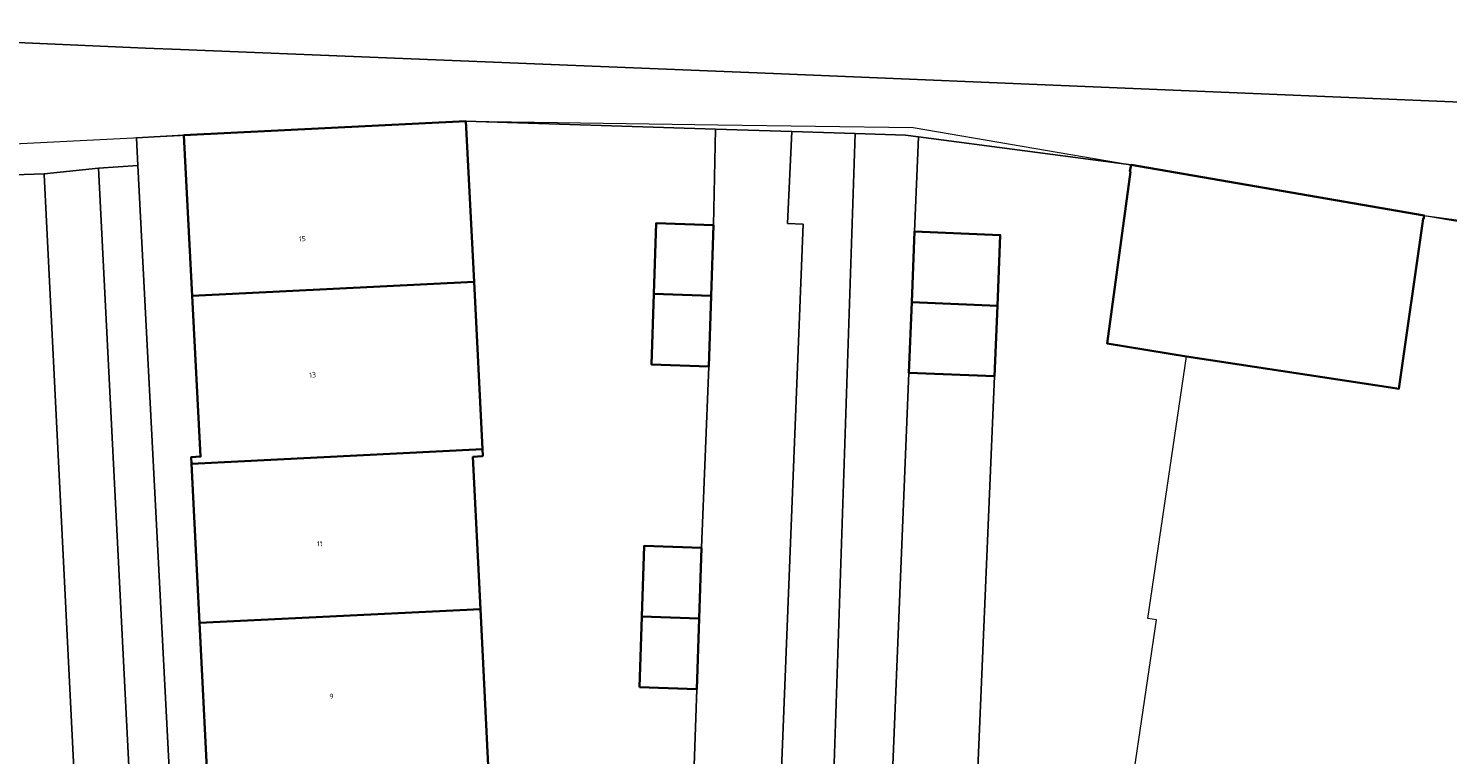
# Model space of a CAD drawing. Header units: metres. Extents: x 237319 to 238937, y 510065 to 511489.
# Tile 157 of 176: x 238545 to 238596, y 510708 to 510734. Entities that reach past the tile are written whole.
import ezdxf
from ezdxf.enums import TextEntityAlignment as Align

# ---------------------------------------------------------------- set-up
doc = ezdxf.new("R2010")
doc.units = ezdxf.units.M
for name, color, linetype, lineweight in [('B-WE-FV-GELEIDING_WILDRASTER-G', 252, 'Continuous', 18), ('B-WE-KG-GRENS_PERCEEL-GV', 252, 'Continuous', 18), ('B-WE-OG-BEBOUWING-GV', 252, 'Continuous', 35), ('B-WE-OG-BEBOUWING-T18', 252, 'Continuous', 18), ('B-WE-OG-TERREIN_ERF-GV', 252, 'Continuous', 18), ('B-WE-VH-GESLOTENVERHARDING-GV', 252, 'Continuous', 18), ('B-WE-VH-GESLOTENVERHARDING_ASFALT-GV', 252, 'Continuous', 18), ('B-WE-VH-OPENVERHARDING-GV', 252, 'Continuous', 18)]:
    doc.layers.add(name, color=color, linetype=linetype, lineweight=lineweight)
doc.styles.add('NLCS-ISO-M100-T18', font='NLCS-ISO.ttf', dxfattribs={"height": 0.18})

# ---------------------------------------------------------------- blocks, each defined once
blk = doc.blocks.new('brk-2025')
at = {"layer": 'B-WE-KG-GRENS_PERCEEL-GV', "flags": 128}
blk.add_lwpolyline([(238538.027, 510729.538), (238549.344, 510730.102), (238556.414, 510730.454), (238560.881, 510730.677), (238569.799, 510730.554), (238576.724, 510730.459), (238584.441, 510729.128), (238586.462, 510728.779), (238596.478, 510727.052), (238604.232, 510725.715), (238604.518, 510727.716), (238608.379, 510727.42), (238608.423, 510727.724), (238616.612, 510726.516), (238632.693, 510724.747), (238642.162, 510723.236), (238653.69, 510721.373), (238654.458, 510720.131), (238657.721, 510719.45), (238647.359, 510670.384)], dxfattribs=at)
blk = doc.blocks.new('bgt-2025')
at = {"layer": 'B-WE-OG-BEBOUWING-GV', "flags": 128}
for points in [[(238550.9, 510729.951), (238551.187, 510724.49), (238561.169, 510724.991), (238560.881, 510730.677), (238550.888, 510730.179)], [(238593.63, 510721.249), (238593.931, 510721.206), (238594.787, 510727.222), (238594.787, 510727.225), (238594.809, 510727.228), (238594.828, 510727.337), (238584.441, 510729.128), (238584.4, 510728.891), (238584.42, 510728.888), (238583.595, 510722.806), (238586.4, 510722.347)], [(238567.537, 510724.563), (238569.569, 510724.495), (238569.652, 510726.993), (238567.618, 510727.061)], [(238576.674, 510724.268), (238579.705, 510724.144), (238579.809, 510726.642), (238576.776, 510726.766)], [(238551.187, 510724.49), (238551.485, 510718.801), (238551.146, 510718.779), (238551.158, 510718.543), (238561.469, 510719.065), (238561.169, 510724.991)], [(238569.569, 510724.495), (238567.537, 510724.563), (238567.455, 510722.064), (238569.485, 510721.996)], [(238579.601, 510721.646), (238579.705, 510724.144), (238576.674, 510724.268), (238576.572, 510721.77)], [(238551.158, 510718.543), (238551.443, 510712.914), (238561.395, 510713.402), (238561.131, 510718.792), (238561.452, 510718.821), (238561.481, 510718.824), (238561.469, 510719.065)], [(238567.112, 510713.14), (238569.143, 510713.071), (238569.229, 510715.569), (238567.195, 510715.639)], [(238551.737, 510707.137), (238562.019, 510707.642), (238562.007, 510707.878), (238561.667, 510707.861), (238561.395, 510713.402), (238551.443, 510712.914), (238551.729, 510707.285)], [(238567.03, 510710.642), (238569.057, 510710.572), (238569.143, 510713.071), (238567.112, 510713.14)]]:
    blk.add_lwpolyline(points, close=True, dxfattribs=at)
at = {"layer": 'B-WE-OG-TERREIN_ERF-GV', "flags": 128}
for points in [[(238568.876, 510705.164), (238569.057, 510710.572), (238567.03, 510710.642), (238567.112, 510713.14), (238567.195, 510715.639), (238569.229, 510715.569), (238569.485, 510721.996), (238567.455, 510722.064), (238567.537, 510724.563), (238567.618, 510727.061), (238569.652, 510726.993), (238569.724, 510730.397), (238560.881, 510730.677), (238561.169, 510724.991), (238561.469, 510719.065), (238561.481, 510718.824), (238561.452, 510718.821), (238561.131, 510718.792), (238561.395, 510713.402), (238561.667, 510707.861)], [(238584.033, 510704.148), (238585.34, 510713.022), (238585.036, 510713.067), (238586.4, 510722.347), (238583.595, 510722.806), (238584.42, 510728.888), (238584.4, 510728.891), (238584.441, 510729.128), (238576.913, 510730.123), (238576.776, 510726.766), (238579.809, 510726.642), (238579.705, 510724.144), (238579.601, 510721.646), (238579.004, 510707.491)]]:
    blk.add_lwpolyline(points, dxfattribs=at)
blk.add_lwpolyline([(238549.26, 510729.112), (238551.701, 510682.087), (238551.845, 510679.307), (238555.572, 510679.255), (238555.81, 510684.301), (238552.914, 510684.152), (238552.894, 510684.536), (238552.604, 510690.156), (238552.313, 510695.775), (238552.301, 510696.015), (238552.629, 510696.037), (238552.341, 510701.477), (238552.053, 510706.916), (238551.749, 510706.901), (238551.737, 510707.137), (238551.729, 510707.285), (238551.443, 510712.914), (238551.158, 510718.543), (238551.146, 510718.779), (238551.485, 510718.801), (238551.187, 510724.49), (238550.9, 510729.951), (238550.888, 510730.179), (238549.209, 510730.09)], close=True, dxfattribs=at)
at = {"layer": 'B-WE-VH-GESLOTENVERHARDING-GV', "flags": 128}
for points in [[(238569.485, 510721.996), (238569.229, 510715.569), (238569.143, 510713.071), (238569.057, 510710.572), (238568.876, 510705.164), (238568.761, 510702.149), (238568.645, 510699.134), (238568.469, 510693.75), (238568.348, 510690.725), (238568.227, 510687.7), (238568.081, 510684.06), (238570.132, 510683.969), (238570.144, 510685.217), (238571.168, 510685.161), (238572.83, 510727.034), (238572.269, 510727.059), (238572.429, 510730.311), (238569.724, 510730.397), (238569.652, 510726.993), (238569.569, 510724.495)], [(238570.132, 510683.969), (238569.967, 510678.892), (238570.907, 510678.861), (238570.927, 510678.86), (238570.919, 510678.621), (238572.948, 510678.555), (238574.674, 510730.24), (238572.429, 510730.311), (238572.269, 510727.059), (238572.83, 510727.034), (238571.168, 510685.161), (238570.144, 510685.217)], [(238576.674, 510724.268), (238576.776, 510726.766), (238576.913, 510730.123), (238576.449, 510730.184), (238574.674, 510730.24), (238572.948, 510678.555), (238575.045, 510678.487), (238575.053, 510678.727), (238575.088, 510678.726), (238576.047, 510678.694), (238576.198, 510683.753), (238576.201, 510683.756), (238576.202, 510683.789), (238576.182, 510684.974), (238575.071, 510685.013), (238576.572, 510721.77)], [(238578.14, 510683.845), (238578.211, 510685.792), (238578.79, 510701.465), (238578.897, 510704.478), (238579.004, 510707.491), (238579.601, 510721.646), (238576.572, 510721.77), (238575.071, 510685.013), (238576.182, 510684.974), (238576.202, 510683.789), (238576.201, 510683.756), (238576.198, 510683.753), (238578.135, 510683.713)]]:
    blk.add_lwpolyline(points, close=True, dxfattribs=at)
at = {"layer": 'B-WE-VH-GESLOTENVERHARDING_ASFALT-GV', "flags": 128}
blk.add_lwpolyline([(238597.832, 510734.67), (238597.35, 510734.709), (238592.363, 510734.952), (238548.412, 510736.801), (238547.641, 510736.833), (238536.962, 510737.273), (238523.442, 510737.83), (238522.429, 510737.842), (238520.398, 510737.867), (238519.697, 510737.846), (238519.811, 510734.281), (238528.166, 510734.033), (238536.213, 510733.784), (238537.245, 510733.804), (238549.533, 510733.263), (238550.775, 510733.217), (238571.773, 510732.364), (238596.686, 510731.324)], dxfattribs=at)
at = {"layer": 'B-WE-VH-OPENVERHARDING-GV', "flags": 128}
for points in [[(238631.249, 510727.357), (238609.347, 510729.867), (238596.686, 510731.324), (238571.773, 510732.364), (238550.775, 510733.217), (238549.533, 510733.263), (238537.245, 510733.804)], [(238541.34, 510728.662), (238545.94, 510728.819), (238547.868, 510729.009), (238549.26, 510729.112), (238549.209, 510730.09), (238550.888, 510730.179), (238560.881, 510730.677), (238569.724, 510730.397), (238572.429, 510730.311), (238574.674, 510730.24), (238576.449, 510730.184), (238576.913, 510730.123), (238584.441, 510729.128), (238594.828, 510727.337), (238596.487, 510727.111), (238596.261, 510725.516), (238598.392, 510725.188), (238600.365, 510724.884), (238603.855, 510724.347), (238605.797, 510724.065), (238607.87, 510723.763), (238608.438, 510727.713), (238627.861, 510724.812), (238630.787, 510724.375)]]:
    blk.add_lwpolyline(points, dxfattribs=at)
for points in [[(238550.248, 510682.019), (238547.868, 510729.009), (238545.94, 510728.819), (238545.942, 510728.795), (238548.238, 510682.926), (238548.288, 510681.927)], [(238551.701, 510682.087), (238549.26, 510729.112), (238547.868, 510729.009), (238550.248, 510682.019)], [(238548.238, 510682.926), (238545.942, 510728.795), (238545.94, 510728.819), (238541.34, 510728.662), (238543.588, 510682.682)]]:
    blk.add_lwpolyline(points, close=True, dxfattribs=at)
at = {"layer": 'B-WE-KG-GRENS_PERCEEL-GV'}
blk.add_blockref('brk-2025', (0, 0), dxfattribs=at)
at = {"layer": 'B-WE-OG-BEBOUWING-T18', "style": 'NLCS-ISO-M100-T18'}
for s, rotation, p in [('15', 3, (238555.086, 510726.517)), ('13', 3, (238555.451, 510721.691)), ('11', 2.8, (238555.705, 510715.716)), ('9', 2.8, (238556.119, 510710.318))]:
    blk.add_text(s, height=0.18, rotation=rotation, dxfattribs=at).set_placement(p, align=Align.MIDDLE)

msp = doc.modelspace()

# ---------------------------------------------------------------- block references
at = {"layer": 'B-WE-FV-GELEIDING_WILDRASTER-G'}
msp.add_blockref('bgt-2025', (0, 0), dxfattribs=at)

doc.saveas('drawing.dxf')
